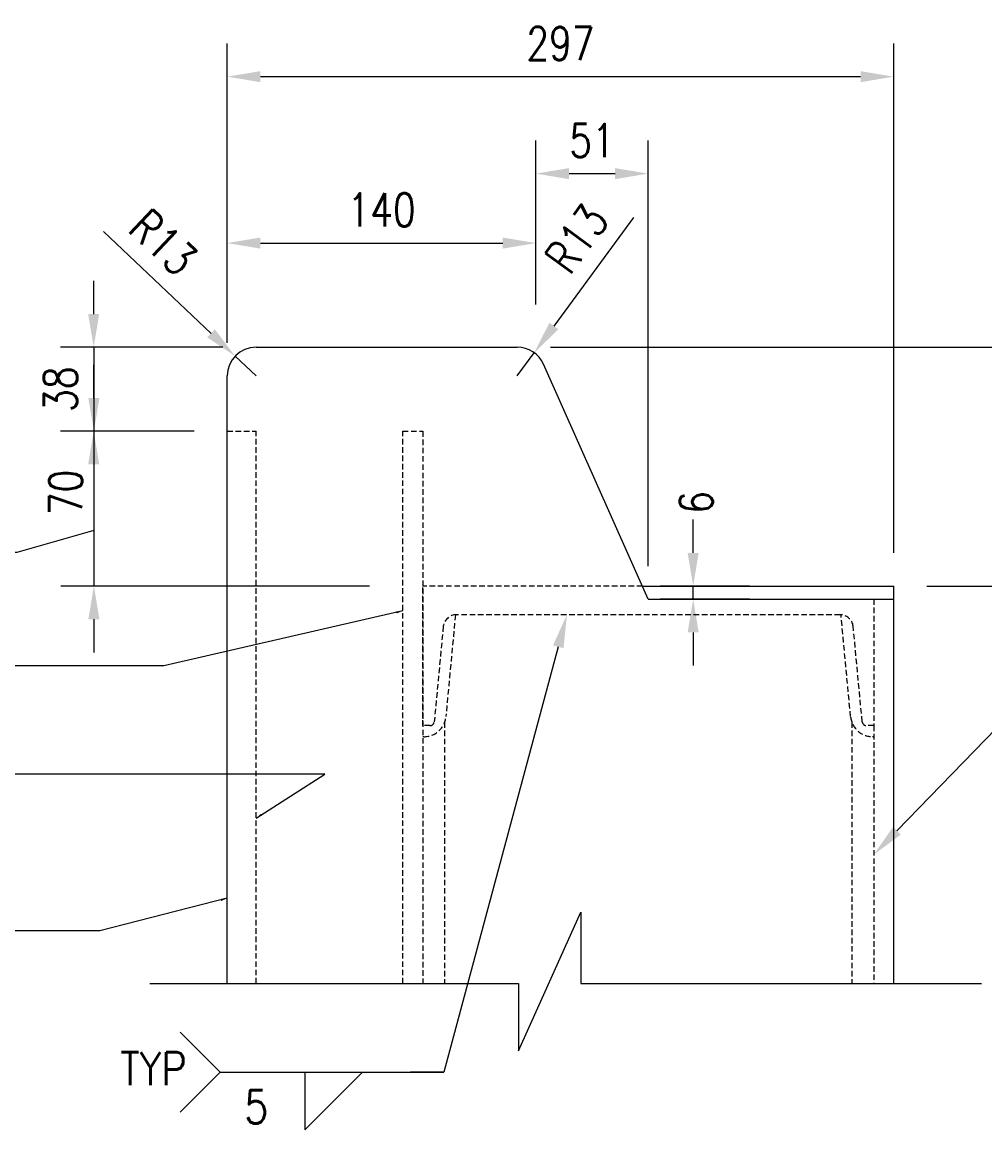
# Model space of a CAD drawing. Header units: millimetres. Extents: x -77 to 4361, y -1560 to 908.
# Tile 6 of 9: x 1656 to 2091, y 407 to 908. Entities that reach past the tile are written whole.
import ezdxf
from ezdxf import colors
from ezdxf.entities.mleader import LeaderData, LeaderLine
from ezdxf.math import Vec2, Vec3

# ---------------------------------------------------------------- set-up
doc = ezdxf.new("R2010")
doc.units = ezdxf.units.MM
doc.linetypes.add('HIDDEN', pattern=[0.375, 0.25, -0.125])
for name, color, linetype in [('S-ANNO-DIMS', 2, 'Continuous'), ('S-ANNO-TEXT', 2, 'Continuous'), ('S-DETL-CONC', 4, 'Continuous'), ('S-SDEL-DIMS', 3, 'Continuous'), ('S-SDEL-LW25', 3, 'Continuous'), ('S-SECT-CONC', 4, 'Continuous'), ('S-SECT-HIDE', 2, 'HIDDEN')]:
    doc.layers.add(name, color=color, linetype=linetype)
doc.layers.add('S-SDEL-PATT', color=170, linetype='Continuous', lineweight=18)
doc.styles.add('ROMANS', font='ROMANS.shx', dxfattribs={"width": 0.8})
doc.styles.add('Text', font='romans.shx', dxfattribs={"width": 0.8, "height": 3})
doc.dimstyles.new('NFL_1', dxfattribs={"dimscale": 0, "dimtxt": 3, "dimasz": 3, "dimexe": 3, "dimexo": 3, "dimgap": 1.5, "dimtad": 1, "dimdec": 0, "dimzin": 3, "dimdsep": 46, "dimtxsty": 'Text', "dimcen": 3, "dimdle": 3, "dimclrd": 1, "dimclre": 1, "dimclrt": 2, "dimadec": 0, "dimazin": 0, "dimtfac": 0.75, "dimtdec": 0, "dimtmove": 2, "dimatfit": 3, "dimfxl": 0.125, "dimtfillclr": 1, "dimfrac": 2, "dimtolj": 1, "dimtzin": 0, "dimarcsym": 1})
doc.dimstyles.get("Standard").update_dxf_attribs({"dimtxt": 0.125, "dimasz": 0.125, "dimexe": 0.18, "dimexo": 0.0625, "dimgap": 0.125, "dimtad": 0, "dimtih": 1, "dimtoh": 1, "dimdec": 4, "dimzin": 0, "dimdsep": 46, "dimtxsty": 'Text', "dimcen": 0.125, "dimclrt": 2, "dimadec": 0, "dimazin": 0, "dimtfac": 1, "dimtdec": 4, "dimtofl": 0, "dimtmove": 0, "dimatfit": 3, "dimfxl": 0.18, "dimtolj": 1, "dimtzin": 0, "dimarcsym": 0})

# ---------------------------------------------------------------- blocks, each defined once
blk = doc.blocks.new('*D62')
at = {"layer": 'Defpoints', "color": 0, "transparency": 16777216}
for p in [(1879.54, 761.32), (2261.79, 761.32), (2049.78, 653.32)]:
    blk.add_point(p, dxfattribs=at)
at = {"layer": 'S-SDEL-DIMS', "color": 1, "lineweight": -2, "transparency": 16777216}
for p, q in [((1894.54, 761.32), (2276.79, 761.32)), ((2261.79, 668.32), (2261.79, 746.32)), ((2064.78, 653.32), (2276.79, 653.32))]:
    blk.add_line(p, q, dxfattribs=at)
at = {"layer": 'S-SDEL-DIMS', "color": 1, "transparency": 16777216}
for points in [[(2259.29, 746.32), (2264.29, 746.32), (2261.79, 761.32)], [(2259.29, 668.32), (2264.29, 668.32), (2261.79, 653.32)]]:
    blk.add_solid(points, dxfattribs=at)
at = {"layer": 'S-SDEL-DIMS', "color": 2, "transparency": 16777216, "insert": (2246.79, 707.32), "char_height": 15, "attachment_point": 5, "rotation": 90, "style": 'Text'}
blk.add_mtext('\\A1;108', dxfattribs=at)
blk = doc.blocks.new('*D63')
at = {"layer": 'Defpoints', "color": 0, "transparency": 16777216}
for p in [(1887.98, 808.39), (1887.98, 765.63), (1748.4, 748.32)]:
    blk.add_point(p, dxfattribs=at)
at = {"layer": 'S-SDEL-DIMS', "color": 1, "lineweight": -2, "transparency": 16777216}
for p, q in [((1748.4, 763.32), (1748.4, 823.39)), ((1887.98, 780.63), (1887.98, 823.39)), ((1763.4, 808.39), (1872.98, 808.39))]:
    blk.add_line(p, q, dxfattribs=at)
at = {"layer": 'S-SDEL-DIMS', "color": 1, "transparency": 16777216}
for points in [[(1763.4, 810.89), (1763.4, 805.89), (1748.4, 808.39)], [(1872.98, 810.89), (1872.98, 805.89), (1887.98, 808.39)]]:
    blk.add_solid(points, dxfattribs=at)
at = {"layer": 'S-SDEL-DIMS', "color": 2, "transparency": 16777216, "insert": (1818.19, 823.39), "char_height": 15, "attachment_point": 5, "style": 'Text'}
blk.add_mtext('\\A1;140', dxfattribs=at)
blk = doc.blocks.new('*D64')
at = {"layer": 'Defpoints', "color": 0, "transparency": 16777216}
for p in [(1938.78, 839.79), (1887.98, 808.39), (1938.78, 647.32)]:
    blk.add_point(p, dxfattribs=at)
at = {"layer": 'S-SDEL-DIMS', "color": 1, "lineweight": -2, "transparency": 16777216}
for p, q in [((1887.98, 823.39), (1887.98, 854.79)), ((1938.78, 662.32), (1938.78, 854.79)), ((1902.98, 839.79), (1923.78, 839.79))]:
    blk.add_line(p, q, dxfattribs=at)
at = {"layer": 'S-SDEL-DIMS', "color": 1, "transparency": 16777216}
for points in [[(1902.98, 842.29), (1902.98, 837.29), (1887.98, 839.79)], [(1923.78, 842.29), (1923.78, 837.29), (1938.78, 839.79)]]:
    blk.add_solid(points, dxfattribs=at)
at = {"layer": 'S-SDEL-DIMS', "color": 2, "transparency": 16777216, "insert": (1913.38, 854.79), "char_height": 15, "attachment_point": 5, "style": 'Text'}
blk.add_mtext('\\A1;51', dxfattribs=at)
blk = doc.blocks.new('*D65')
at = {"layer": 'Defpoints', "color": 0, "transparency": 16777216}
for p in [(1761.4, 761.32), (1687.99, 723.32), (1748.4, 723.32)]:
    blk.add_point(p, dxfattribs=at)
at = {"layer": 'S-SDEL-DIMS', "color": 1, "lineweight": -2, "transparency": 16777216}
for p, q in [((1687.99, 776.32), (1687.99, 791.32)), ((1746.4, 761.32), (1672.99, 761.32)), ((1687.99, 761.32), (1687.99, 723.32)), ((1733.4, 723.32), (1672.99, 723.32)), ((1687.99, 708.32), (1687.99, 693.32))]:
    blk.add_line(p, q, dxfattribs=at)
at = {"layer": 'S-SDEL-DIMS', "color": 1, "transparency": 16777216}
for points in [[(1685.49, 776.32), (1690.49, 776.32), (1687.99, 761.32)], [(1685.49, 708.32), (1690.49, 708.32), (1687.99, 723.32)]]:
    blk.add_solid(points, dxfattribs=at)
at = {"layer": 'S-SDEL-DIMS', "color": 2, "transparency": 16777216, "insert": (1672.99, 742.32), "char_height": 15, "attachment_point": 5, "rotation": 90, "style": 'Text'}
blk.add_mtext('\\A1;38', dxfattribs=at)
blk = doc.blocks.new('*D66')
at = {"layer": 'Defpoints', "color": 0, "transparency": 16777216}
for p in [(1748.4, 723.32), (1688.09, 653.32), (1827.78, 653.32)]:
    blk.add_point(p, dxfattribs=at)
at = {"layer": 'S-SDEL-DIMS', "color": 1, "lineweight": -2, "transparency": 16777216}
for p, q in [((1688.09, 738.32), (1688.09, 753.32)), ((1733.4, 723.32), (1673.09, 723.32)), ((1688.09, 723.32), (1688.09, 653.32)), ((1812.78, 653.32), (1673.09, 653.32)), ((1688.09, 638.32), (1688.09, 623.32))]:
    blk.add_line(p, q, dxfattribs=at)
at = {"layer": 'S-SDEL-DIMS', "color": 1, "transparency": 16777216}
for points in [[(1685.59, 738.32), (1690.59, 738.32), (1688.09, 723.32)], [(1685.59, 638.32), (1690.59, 638.32), (1688.09, 653.32)]]:
    blk.add_solid(points, dxfattribs=at)
at = {"layer": 'S-SDEL-DIMS', "color": 2, "transparency": 16777216, "insert": (1675.35, 695.62), "char_height": 15, "attachment_point": 5, "rotation": 90, "style": 'Text'}
blk.add_mtext('\\A1;70', dxfattribs=at)
blk = doc.blocks.new('*D73')
at = {"layer": 'Defpoints', "color": 0, "transparency": 16777216}
for p in [(1959.1, 653.32), (1999.56, 653.32), (1999.56, 647.32)]:
    blk.add_point(p, dxfattribs=at)
at = {"layer": 'S-SDEL-DIMS', "color": 1, "lineweight": -2, "transparency": 16777216}
for p, q in [((1959.1, 668.32), (1959.1, 683.32)), ((1984.56, 653.32), (1944.1, 653.32)), ((1959.1, 647.32), (1959.1, 653.32)), ((1984.56, 647.32), (1944.1, 647.32)), ((1959.1, 632.32), (1959.1, 617.32))]:
    blk.add_line(p, q, dxfattribs=at)
at = {"layer": 'S-SDEL-DIMS', "color": 1, "transparency": 16777216}
for points in [[(1956.6, 668.32), (1961.6, 668.32), (1959.1, 653.32)], [(1956.6, 632.32), (1961.6, 632.32), (1959.1, 647.32)]]:
    blk.add_solid(points, dxfattribs=at)
at = {"layer": 'S-SDEL-DIMS', "color": 2, "transparency": 16777216, "insert": (1960.5, 691.11), "char_height": 15, "attachment_point": 5, "rotation": 90, "style": 'Text'}
blk.add_mtext('\\A1;6', dxfattribs=at)
blk = doc.blocks.new('*D74')
at = {"layer": 'Defpoints', "color": 0, "transparency": 16777216}
for p in [(2049.78, 883.65), (1748.4, 748.32), (2049.78, 653.32)]:
    blk.add_point(p, dxfattribs=at)
at = {"layer": 'S-SDEL-DIMS', "color": 1, "lineweight": -2, "transparency": 16777216}
for p, q in [((1748.4, 763.32), (1748.4, 898.65)), ((2049.78, 668.32), (2049.78, 898.65)), ((1763.4, 883.65), (2034.78, 883.65))]:
    blk.add_line(p, q, dxfattribs=at)
at = {"layer": 'S-SDEL-DIMS', "color": 1, "transparency": 16777216}
for points in [[(1763.4, 886.15), (1763.4, 881.15), (1748.4, 883.65)], [(2034.78, 886.15), (2034.78, 881.15), (2049.78, 883.65)]]:
    blk.add_solid(points, dxfattribs=at)
at = {"layer": 'S-SDEL-DIMS', "color": 2, "transparency": 16777216, "insert": (1899.09, 898.65), "char_height": 15, "attachment_point": 5, "style": 'Text'}
blk.add_mtext('\\A1;297', dxfattribs=at)
blk = doc.blocks.new('*D75')
at = {"layer": 'Defpoints', "color": 0, "transparency": 16777216}
for p in [(1887.24, 758.8), (1879.54, 748.32)]:
    blk.add_point(p, dxfattribs=at)
at = {"layer": 'S-SDEL-DIMS', "color": 1, "lineweight": -2, "transparency": 16777216}
for p, q in [((1932.15, 819.93), (1896.12, 770.89)), ((1879.54, 748.32), (1887.24, 758.8))]:
    blk.add_line(p, q, dxfattribs=at)
at = {"layer": 'S-SDEL-DIMS', "color": 1, "transparency": 16777216}
blk.add_solid([(1894.1, 772.37), (1898.13, 769.41), (1887.24, 758.8)], dxfattribs=at)
at = {"layer": 'S-SDEL-DIMS', "color": 2, "transparency": 16777216, "insert": (1906.48, 810.34), "char_height": 15, "attachment_point": 5, "rotation": 53.6985, "style": 'Text'}
blk.add_mtext('\\A1;R13', dxfattribs=at)
blk = doc.blocks.new('*D76')
at = {"layer": 'Defpoints', "color": 0, "transparency": 16777216}
for p in [(1751.96, 757.26), (1761.4, 748.32)]:
    blk.add_point(p, dxfattribs=at)
at = {"layer": 'S-SDEL-DIMS', "color": 1, "lineweight": -2, "transparency": 16777216}
for p, q in [((1692.46, 813.59), (1741.07, 767.57)), ((1761.4, 748.32), (1751.96, 757.26))]:
    blk.add_line(p, q, dxfattribs=at)
at = {"layer": 'S-SDEL-DIMS', "color": 1, "transparency": 16777216}
blk.add_solid([(1742.79, 769.39), (1739.35, 765.76), (1751.96, 757.26)], dxfattribs=at)
at = {"layer": 'S-SDEL-DIMS', "color": 2, "transparency": 16777216, "insert": (1719.42, 808.72), "char_height": 15, "attachment_point": 5, "rotation": 316.5686, "style": 'Text'}
blk.add_mtext('\\A1;R13', dxfattribs=at)

msp = doc.modelspace()

# ---------------------------------------------------------------- linework, layer by layer
at = {"layer": 'S-ANNO-DIMS'}
for q in [(1727.03, 451.62), (1727.03, 415.36), (1846.31, 433.49)]:
    msp.add_line((1745.16, 433.49), q, dxfattribs=at)
at = {"layer": 'S-ANNO-DIMS', "extrusion": (0, 0, -1)}
for p, q in [((1783.41, 433.49), (1783.41, 407.39)), ((1783.41, 407.39), (1809.5, 433.49))]:
    msp.add_line(p, q, dxfattribs=at)
at = {"layer": 'S-DETL-CONC'}
for p, q in [((1761.4, 761.32), (1879.54, 761.32)), ((1938.78, 647.32), (1891.41, 753.62)), ((1748.4, 473.56), (1748.4, 748.32)), ((1938.78, 647.32), (2049.78, 647.32)), ((2049.78, 473.56), (2049.78, 647.32))]:
    msp.add_line(p, q, dxfattribs=at)
for centre, start, end in [((1761.4, 748.32), 90, 180), ((1879.54, 748.32), 24.0184, 90)]:
    msp.add_arc(centre, 13, start, end, dxfattribs=at)
at = {"layer": 'S-SDEL-DIMS'}
msp.add_line((2065.58, 653.32), (2269.69, 653.32), dxfattribs=at)
at = {"layer": 'S-SDEL-LW25'}
for p in [(1936.11, 653.32), (2049.78, 647.32)]:
    msp.add_line(p, (2049.78, 653.32), dxfattribs=at)
at = {"layer": 'S-SECT-CONC'}
msp.add_lwpolyline([(1713.43, 473.56), (1880.1, 473.56), (1880.1, 443.16), (1908.32, 505.77), (1908.32, 473.56), (2089.43, 473.56)], dxfattribs=at)
at = {"layer": 'S-SECT-HIDE', "ltscale": 10}
for p, q in [((1748.4, 723.32), (1761.4, 723.32)), ((1761.4, 473.56), (1761.4, 723.32)), ((1827.78, 473.56), (1827.78, 723.32)), ((1827.78, 723.32), (1836.78, 723.32)), ((1836.78, 723.32), (1836.78, 473.56)), ((1936.11, 653.32), (1836.78, 653.32)), ((1851.59, 640.31), (1847.25, 594.24)), ((2030.3, 594.24), (2025.97, 640.31)), ((1846.68, 591.73), (1846.68, 473.56)), ((2030.87, 591.73), (2030.87, 473.56)), ((2040.78, 590.17), (2040.78, 473.56)), ((1837.3, 585.17), (1836.78, 585.17)), ((2040.78, 585.17), (2040.26, 585.17))]:
    msp.add_line(p, q, dxfattribs=at)
msp.add_lwpolyline([(2040.78, 647.32), (2040.78, 590.17), (2037.53, 590.17, -0.375397), (2035.54, 591.91), (2031.48, 635.13, 0.375397), (2025.53, 640.32), (1852.02, 640.32, 0.375397), (1846.08, 635.13), (1842.01, 591.91, -0.375397), (1840.03, 590.17), (1836.78, 590.17), (1836.78, 653.32)], format="xyb", dxfattribs=at)
for centre, start, end in [((1837.3, 595.17), 270, 354.6288), ((2040.26, 595.17), 185.3712, 270)]:
    msp.add_arc(centre, 10, start, end, dxfattribs=at)

# ---------------------------------------------------------------- texts
at = {"layer": 'S-ANNO-TEXT', "style": 'ROMANS', "width": 0.85}
for s, p in [('TYP', (1700.06, 427.59)), ('5', (1756.09, 410.31))]:
    msp.add_text(s, height=15, dxfattribs=at).set_placement(p)

# ---------------------------------------------------------------- dimensions: what is measured, and where the dimension line sits
at = {"layer": 'S-SDEL-DIMS'}
dim = msp.add_linear_dim(base=(2049.78, 883.65), p1=(1748.4, 748.32), p2=(2049.78, 653.32), text='297', dimstyle='NFL_1', dxfattribs=at)
dim.commit()
dim.dimension.update_dxf_attribs({"geometry": '*D74', "text_midpoint": (1899.09, 898.65)})
for base, p1, p2, picture, middle in [((1938.78, 839.79), (1887.98, 808.39), (1938.78, 647.32), '*D64', (1913.38, 854.79)), ((1887.98, 808.39), (1748.4, 748.32), (1887.98, 765.63), '*D63', (1818.19, 823.39))]:
    dim = msp.add_linear_dim(base=base, p1=p1, p2=p2, dimstyle='NFL_1', dxfattribs=at)
    dim.commit()
    dim.dimension.update_dxf_attribs({"geometry": picture, "text_midpoint": middle})
dim = msp.add_radius_dim(center=(1879.54, 748.32), mpoint=(1887.24, 758.8), dimstyle='NFL_1', dxfattribs=at)
dim.commit()
dim.dimension.update_dxf_attribs({"geometry": '*D75', "text_midpoint": (1906.48, 810.34)})
dim = msp.add_radius_dim(center=(1761.4, 748.32), mpoint=(1751.96, 757.26), dimstyle='NFL_1', dxfattribs=at)
dim.commit()
dim.dimension.update_dxf_attribs({"geometry": '*D76', "text_midpoint": (1709.11, 797.83), "dimtype": 164})
for base, p1, p2, picture, middle in [((1687.99, 723.32), (1761.4, 761.32), (1748.4, 723.32), '*D65', (1672.99, 742.32)), ((2261.79, 761.32), (2049.78, 653.32), (1879.54, 761.32), '*D62', (2246.79, 707.32))]:
    dim = msp.add_linear_dim(base=base, p1=p1, p2=p2, angle=90, dimstyle='NFL_1', dxfattribs=at)
    dim.commit()
    dim.dimension.update_dxf_attribs({"geometry": picture, "text_midpoint": middle})
for base, p1, p2, picture, middle in [((1688.09, 653.32), (1748.4, 723.32), (1827.78, 653.32), '*D66', (1675.35, 695.62)), ((1959.1, 653.32), (1999.56, 647.32), (1999.56, 653.32), '*D73', (1960.5, 691.11))]:
    dim = msp.add_linear_dim(base=base, p1=p1, p2=p2, angle=90, dimstyle='NFL_1', dxfattribs=at)
    dim.commit()
    dim.dimension.update_dxf_attribs({"geometry": picture, "text_midpoint": middle, "dimtype": 160})

# ---------------------------------------------------------------- leaders
at = {"layer": 'S-ANNO-TEXT', "annotation_type": 0, "has_hookline": 1, "hookline_direction": 1}
for points, override, text_width in [([(1687.99, 678.4), (1653.17, 668.54), (1572.93, 668.54)], {"dimscale": 0, "dimasz": 3, "dimgap": 1.58, "dimtad": 0, "dimldrblk": 'DotSmall'}, 251.43), ([(1827.78, 642.07), (1719.68, 617.21), (1612.87, 617.21)], {"dimscale": 0, "dimasz": 3, "dimgap": 1.58, "dimtad": 0}, 246.86), ([(1761.4, 548.32), (1792.6, 568.2), (1623.43, 568.2)], {"dimscale": 0, "dimasz": 3, "dimgap": 1.58, "dimtad": 0}, 257.14), ([(1748.4, 512.1), (1690.77, 497.35), (1599.97, 497.35)], {"dimscale": 0, "dimasz": 3, "dimgap": 1.58, "dimtad": 0}, 258.29)]:
    msp.add_leader(points, dimstyle='Standard', override=override, dxfattribs=dict(at, text_width=text_width))
at = {"layer": 'S-ANNO-TEXT'}
ml = msp.add_multileader_mtext('Standard', dxfattribs=at)
ml.set_content('VERTICAL CHANNEL', color=3, style='Text')
ml.set_leader_properties(color=2)
ml.build(insert=Vec2(0, 0))
ml.multileader.update_dxf_attribs({"text_right_attachment_type": 3, "dogleg_length": 3, "arrow_head_size": 15, "scale": 5})
ctx = ml.context
ctx.base_point, ctx.scale, ctx.char_height, ctx.arrow_head_size, ctx.landing_gap_size, ctx.plane_origin = Vec3(2111.33, 589.06), 5, 15, 15, 7.5, Vec3(2040.78, 531.86)
ctx.right_attachment = 3
notes = []
notes.append((ctx, [(0, (1, 1, 0), (2096.33, 589.06), (1, 0), 15, [(0, [(2040.78, 531.86)], 0, [])])]))
ctx.mtext.insert, ctx.mtext.width, ctx.mtext.flow_direction = Vec3(2118.83, 596.56), 75.8381, 5
at = {"layer": 'S-SDEL-PATT', "ltscale": 10}
ml = msp.add_multileader_mtext('Standard', dxfattribs=at)
ml.set_content('', color=3, style='Text')
ml.set_leader_properties(color=2)
ml.build(insert=Vec2(0, 0))
ml.multileader.update_dxf_attribs({"text_right_attachment_type": 3, "dogleg_length": 3, "arrow_head_size": 15, "scale": 5})
ctx = ml.context
ctx.base_point, ctx.scale, ctx.char_height, ctx.arrow_head_size, ctx.landing_gap_size, ctx.plane_origin = Vec3(1816.31, 433.49), 5, 15, 15, 7.5, Vec3(1833.1, 418.35)
ctx.right_attachment, ctx.text_align_type = 3, 2
notes.append((ctx, [(1, (1, 1, 0), (1846.31, 433.49), (-1, 0), 15, [(1, [(1902, 640.32)], 0, [])])]))
ctx.mtext.insert, ctx.mtext.alignment, ctx.mtext.flow_direction = Vec3(1823.81, 440.99), 3, 5
for ctx, leaders in notes:
    for number, flags, end, landing, length, lines in leaders:
        leader = LeaderData()
        leader.index, (leader.has_last_leader_line, leader.has_dogleg_vector, leader.attachment_direction) = number, flags
        leader.last_leader_point, leader.dogleg_vector, leader.dogleg_length = Vec3(end), Vec3(landing), length
        for number, points, colour, breaks in lines:
            line = LeaderLine()
            line.index, line.vertices, line.color, line.breaks = number, Vec3.list(points), colors.encode_raw_color(colour), breaks
            leader.lines.append(line)
        ctx.leaders.append(leader)

doc.saveas('drawing.dxf')
